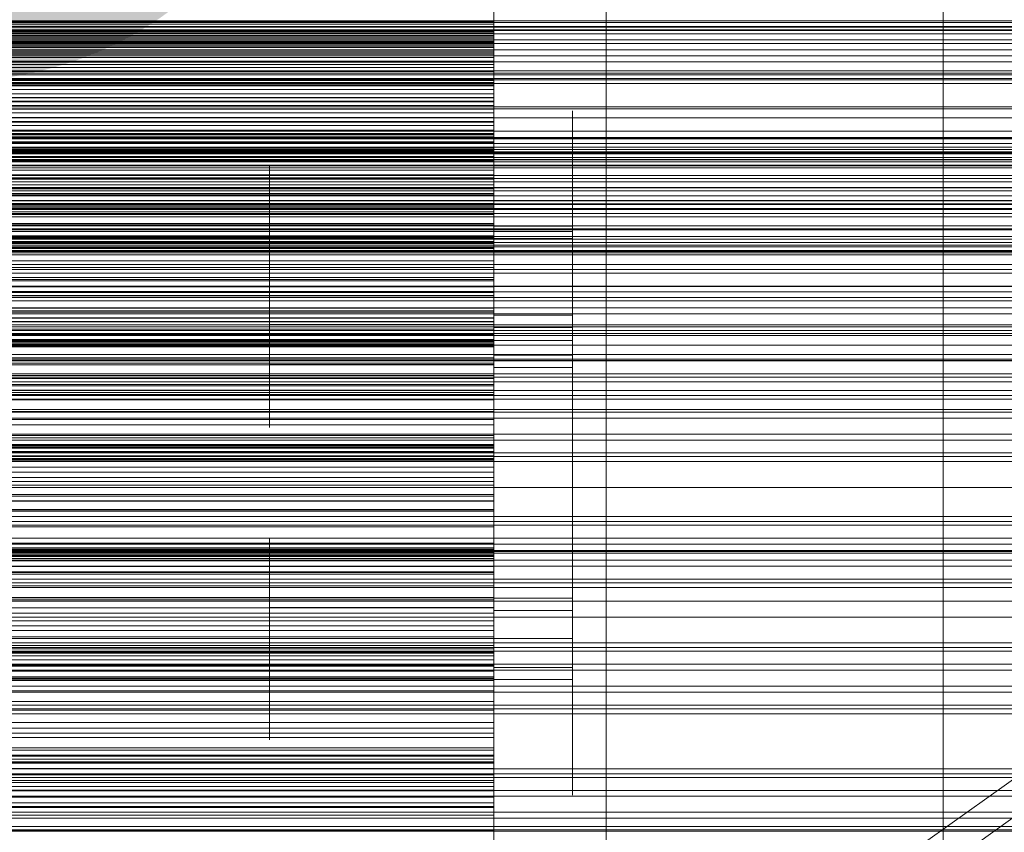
# Model space of a CAD drawing. Header units: millimetres. Extents: x -1970 to 61924, y -58230 to 6847.
# Tile 201 of 256: x 666 to 841, y -34237 to -34092. Entities that reach past the tile are written whole.
import ezdxf

# ---------------------------------------------------------------- set-up
doc = ezdxf.new("R2010")
doc.units = ezdxf.units.MM
for name, color, linetype, lineweight in [('COTAS_O', 1, 'Continuous', 0), ('frontal_briquetadora', 7, 'Continuous', 0), ('frontal_C03', 7, 'Continuous', 0), ('frontal_dosificador', 7, 'Continuous', 0), ('frontal_secador', 7, 'Continuous', 0), ('frontal_tolva', 7, 'Continuous', 0)]:
    doc.layers.add(name, color=color, linetype=linetype, lineweight=lineweight)
doc.dimstyles.new('R19_100', dxfattribs={"dimtxt": 250, "dimasz": 150, "dimexe": 150, "dimexo": 80, "dimgap": 100, "dimtad": 1, "dimtih": 1, "dimtoh": 1, "dimdsep": 46, "dimcen": 0.09, "dimadec": 0, "dimazin": 0, "dimtfac": 1, "dimtdec": 4, "dimtofl": 0, "dimtmove": 0, "dimatfit": 3, "dimfxl": 1, "dimtolj": 1, "dimtzin": 0, "dimarcsym": 0})

# ---------------------------------------------------------------- blocks, each defined once
blk = doc.blocks.new('DIM_R26_46')
at = {"layer": 'COTAS_O'}
for p, q in [((-1725, -33700), (-1575, -33655)), ((1725, -33700), (1575, -33655)), ((-1725, -34400), (-1725, -33700)), ((-1725, -33700), (1725, -33700)), ((-1725, -33700), (-1575, -33745)), ((1725, -33700), (1575, -33745)), ((1725, -34400), (1725, -33700))]:
    blk.add_line(p, q, dxfattribs=at)
blk.add_text('3450 O', height=250, dxfattribs=at).set_placement((0, -33600))
blk = doc.blocks.new('DIM_R26_49')
at = {"layer": 'COTAS_O'}
for p, q in [((-650, -34200), (-500, -34155)), ((650, -34200), (500, -34155)), ((-650, -34900), (-650, -34200)), ((-650, -34200), (650, -34200)), ((-650, -34200), (-500, -34245)), ((650, -34200), (500, -34245)), ((650, -34900), (650, -34200))]:
    blk.add_line(p, q, dxfattribs=at)
blk.add_text('1300 O', height=250, dxfattribs=at).set_placement((0, -34100))

msp = doc.modelspace()

# ---------------------------------------------------------------- linework, layer by layer
at = {"layer": 'frontal_briquetadora'}
for p, q in [((750, -34092.577), (750, -34079.226)), ((750, -34095.598), (750, -34088.773)), ((750, -34092.698), (750, -34088.88)), ((750, -34089.04), (750, -34102.804)), ((750, -34098.165), (750, -34089.479)), ((750, -34103.889), (750, -34090.793)), ((550, -34092.577), (750, -34092.577)), ((750, -34092.698), (550, -34092.698)), ((550, -34093.074), (750, -34093.074)), ((750, -34091.623), (750, -34093.074)), ((750, -34092.064), (750, -34093.54)), ((750, -34104.721), (750, -34092.577)), ((750, -34096.357), (750, -34092.698)), ((750, -34093.074), (750, -34094.607)), ((550, -34093.54), (750, -34093.54)), ((750, -34094.189), (550, -34094.189)), ((750, -34094.417), (550, -34094.417)), ((550, -34094.607), (750, -34094.607)), ((750, -34094.804), (550, -34094.804)), ((750, -34093.54), (750, -34095.098)), ((750, -34103.103), (750, -34094.189)), ((750, -34094.189), (750, -34094.417)), ((750, -34094.417), (750, -34094.804)), ((750, -34094.607), (750, -34096.221)), ((750, -34094.804), (750, -34095.36)), ((550, -34095.098), (750, -34095.098)), ((750, -34095.36), (550, -34095.36)), ((550, -34095.598), (750, -34095.598)), ((750, -34096.093), (550, -34096.093)), ((550, -34096.221), (750, -34096.221)), ((750, -34096.357), (550, -34096.357)), ((750, -34095.098), (750, -34096.737)), ((750, -34095.36), (750, -34096.093)), ((750, -34097.262), (750, -34095.598)), ((750, -34096.093), (750, -34097.02)), ((750, -34096.221), (750, -34097.916)), ((750, -34099.843), (750, -34096.357)), ((550, -34096.737), (750, -34096.737)), ((750, -34097.02), (550, -34097.02)), ((550, -34097.262), (750, -34097.262)), ((550, -34097.916), (750, -34097.916)), ((750, -34098.165), (550, -34098.165)), ((750, -34096.737), (750, -34098.457)), ((750, -34097.02), (750, -34098.165)), ((750, -34099.007), (750, -34097.262)), ((750, -34097.916), (750, -34099.69)), ((550, -34098.457), (750, -34098.457)), ((550, -34099.007), (750, -34099.007)), ((550, -34099.69), (750, -34099.69)), ((750, -34099.843), (550, -34099.843)), ((750, -34098.457), (750, -34100.257)), ((750, -34100.831), (750, -34099.007)), ((750, -34099.69), (750, -34101.544)), ((750, -34103.14), (750, -34099.843)), ((550, -34100.257), (750, -34100.257)), ((550, -34100.831), (750, -34100.831)), ((550, -34101.544), (750, -34101.544)), ((750, -34100.257), (750, -34102.135)), ((750, -34102.733), (750, -34100.831)), ((750, -34101.544), (750, -34103.477)), ((550, -34102.135), (750, -34102.135)), ((550, -34102.733), (750, -34102.733)), ((550, -34102.804), (750, -34102.804)), ((750, -34103.103), (550, -34103.103)), ((750, -34103.14), (550, -34103.14)), ((550, -34103.477), (750, -34103.477)), ((750, -34102.135), (750, -34104.091)), ((750, -34104.714), (750, -34102.733)), ((750, -34102.804), (750, -34115.613)), ((750, -34106.909), (750, -34103.103)), ((750, -34106.22), (750, -34103.14)), ((750, -34103.477), (750, -34105.486)), ((550, -34103.889), (750, -34103.889)), ((550, -34104.091), (750, -34104.091)), ((550, -34104.714), (750, -34104.714)), ((550, -34104.721), (750, -34104.721)), ((750, -34115.656), (750, -34103.889)), ((750, -34104.091), (750, -34106.125)), ((750, -34106.771), (750, -34104.714)), ((750, -34115.191), (750, -34104.721)), ((550, -34105.486), (750, -34105.486)), ((550, -34106.125), (750, -34106.125)), ((750, -34106.22), (550, -34106.22)), ((550, -34106.771), (750, -34106.771)), ((750, -34106.909), (550, -34106.909)), ((750, -34105.486), (750, -34107.573)), ((750, -34106.125), (750, -34108.235)), ((750, -34115.124), (750, -34106.22)), ((750, -34108.904), (750, -34106.771)), ((750, -34110.56), (750, -34106.909)), ((550, -34107.573), (750, -34107.573)), ((550, -34108.235), (750, -34108.235)), ((750, -34107.573), (750, -34109.735)), ((750, -34108.235), (750, -34110.42)), ((750, -34112.322), (750, -34108.512)), ((750, -34108.512), (750, -34108.992)), ((750, -34112.8), (750, -34108.552)), ((764, -34112.322), (764, -34108.512)), ((764, -34108.512), (764, -34108.992)), ((764, -34112.8), (764, -34108.552)), ((550, -34108.904), (750, -34108.904)), ((550, -34109.735), (750, -34109.735)), ((550, -34110.42), (750, -34110.42)), ((750, -34110.56), (550, -34110.56)), ((750, -34111.113), (750, -34108.904)), ((750, -34108.992), (750, -34113.668)), ((750, -34109.735), (750, -34111.971)), ((750, -34110.42), (750, -34112.679)), ((750, -34114.047), (750, -34110.56)), ((764, -34108.992), (764, -34113.668)), ((550, -34111.113), (750, -34111.113)), ((550, -34111.971), (750, -34111.971)), ((750, -34113.395), (750, -34111.113)), ((750, -34111.971), (750, -34114.281)), ((750, -34119.668), (750, -34112.322)), ((764, -34119.668), (764, -34112.322)), ((750, -34112.576), (550, -34112.576)), ((750, -34112.599), (550, -34112.599)), ((550, -34112.679), (750, -34112.679)), ((750, -34112.716), (550, -34112.716)), ((750, -34113.027), (550, -34113.027)), ((550, -34113.395), (750, -34113.395)), ((750, -34113.519), (550, -34113.519)), ((750, -34114.047), (550, -34114.047)), ((750, -34112.599), (750, -34112.576)), ((750, -34112.576), (750, -34112.716)), ((750, -34121.71), (750, -34112.599)), ((750, -34112.679), (750, -34115.012)), ((750, -34112.716), (750, -34113.027)), ((750, -34120.455), (750, -34112.8)), ((750, -34113.027), (750, -34113.519)), ((750, -34115.75), (750, -34113.395)), ((750, -34113.519), (750, -34114.21)), ((750, -34113.668), (750, -34121.613)), ((750, -34117.358), (750, -34114.047)), ((764, -34120.455), (764, -34112.8)), ((764, -34113.668), (764, -34121.613)), ((750, -34114.21), (550, -34114.21)), ((550, -34114.281), (750, -34114.281)), ((550, -34115.012), (750, -34115.012)), ((750, -34115.124), (550, -34115.124)), ((550, -34115.191), (750, -34115.191)), ((550, -34115.613), (750, -34115.613)), ((550, -34115.656), (750, -34115.656)), ((550, -34115.75), (750, -34115.75)), ((750, -34114.21), (750, -34115.124)), ((750, -34114.281), (750, -34116.664)), ((750, -34115.012), (750, -34117.417)), ((750, -34123.584), (750, -34115.191)), ((750, -34115.613), (750, -34126.974)), ((750, -34125.641), (750, -34115.656)), ((750, -34118.177), (750, -34115.75)), ((550, -34116.664), (750, -34116.664)), ((750, -34117.358), (550, -34117.358)), ((550, -34117.417), (750, -34117.417)), ((750, -34116.664), (750, -34119.118)), ((750, -34120.474), (750, -34117.358)), ((750, -34117.417), (750, -34119.893)), ((550, -34118.177), (750, -34118.177)), ((550, -34119.118), (750, -34119.118)), ((710, -34120.618), (710, -34118.301)), ((710, -34120.437), (710, -34118.359)), ((710, -34118.359), (710, -34118.621)), ((710, -34118.621), (710, -34121.171)), ((750, -34120.227), (750, -34117.813)), ((750, -34120.031), (750, -34117.866)), ((750, -34117.866), (750, -34118.139)), ((750, -34118.139), (750, -34120.796)), ((750, -34120.675), (750, -34118.177)), ((750, -34120.618), (750, -34118.301)), ((750, -34120.437), (750, -34118.359)), ((750, -34118.359), (750, -34118.621)), ((750, -34118.621), (750, -34121.171)), ((750, -34119.118), (750, -34126.503)), ((550, -34119.893), (750, -34119.893)), ((750, -34120.474), (550, -34120.474)), ((550, -34120.675), (750, -34120.675)), ((710, -34124.444), (710, -34120.437)), ((710, -34124.793), (710, -34120.618)), ((750, -34129.095), (750, -34119.668)), ((750, -34119.893), (750, -34122.44)), ((750, -34124.205), (750, -34120.031)), ((750, -34124.576), (750, -34120.227)), ((750, -34124.444), (750, -34120.437)), ((750, -34130), (750, -34120.455)), ((750, -34123.368), (750, -34120.474)), ((750, -34124.793), (750, -34120.618)), ((750, -34123.243), (750, -34120.675)), ((750, -34120.796), (750, -34125.31)), ((764, -34129.095), (764, -34119.668)), ((764, -34130), (764, -34120.455)), ((750, -34121.71), (550, -34121.71)), ((550, -34122.44), (750, -34122.44)), ((710, -34121.171), (710, -34125.505)), ((750, -34121.171), (750, -34125.505)), ((750, -34121.613), (750, -34131.254)), ((750, -34125.343), (750, -34121.71)), ((750, -34122.44), (750, -34125.055)), ((764, -34121.613), (764, -34131.254)), ((550, -34123.243), (750, -34123.243)), ((750, -34123.368), (550, -34123.368)), ((550, -34123.584), (750, -34123.584)), ((710, -34129.586), (710, -34124.444)), ((750, -34125.879), (750, -34123.243)), ((750, -34132.468), (750, -34123.368)), ((750, -34129.579), (750, -34123.584)), ((750, -34129.561), (750, -34124.205)), ((750, -34128.168), (750, -34124.357)), ((750, -34124.357), (750, -34124.838)), ((750, -34129.586), (750, -34124.444)), ((750, -34130), (750, -34124.576)), ((764, -34128.168), (764, -34124.357)), ((764, -34124.357), (764, -34124.838)), ((550, -34125.055), (750, -34125.055)), ((750, -34125.343), (550, -34125.343)), ((550, -34125.641), (750, -34125.641)), ((550, -34125.879), (750, -34125.879)), ((710, -34130), (710, -34124.793)), ((710, -34125.505), (710, -34130.763)), ((750, -34130), (750, -34124.793)), ((750, -34124.838), (750, -34129.514)), ((750, -34125.055), (750, -34133.026)), ((750, -34125.31), (750, -34130.788)), ((750, -34128.818), (750, -34125.343)), ((750, -34125.505), (750, -34130.763)), ((750, -34133.462), (750, -34125.641)), ((750, -34128.583), (750, -34125.879)), ((764, -34124.838), (764, -34129.514)), ((550, -34126.503), (750, -34126.503)), ((550, -34126.974), (750, -34126.974)), ((750, -34126.503), (750, -34131.376)), ((750, -34126.974), (750, -34136.452)), ((750, -34132.226), (750, -34127.978)), ((750, -34135.514), (750, -34128.168)), ((764, -34132.226), (764, -34127.978)), ((764, -34135.514), (764, -34128.168)), ((520, -34129.561), (750, -34129.561)), ((550, -34128.583), (750, -34128.583)), ((750, -34128.818), (550, -34128.818)), ((550, -34129.579), (750, -34129.579)), ((750, -34129.586), (710, -34129.586)), ((710, -34134.844), (710, -34129.586)), ((750, -34131.352), (750, -34128.583)), ((750, -34132.125), (750, -34128.818)), ((764, -34129.095), (750, -34129.095)), ((750, -34138.736), (750, -34129.095)), ((750, -34129.514), (750, -34137.459)), ((750, -34135.039), (750, -34129.561)), ((750, -34132.944), (750, -34129.579)), ((750, -34134.844), (750, -34129.586)), ((764, -34138.736), (764, -34129.095)), ((764, -34129.514), (764, -34137.459)), ((520, -34130), (750, -34130)), ((520, -34130.788), (750, -34130.788)), ((750, -34131.018), (550, -34131.018)), ((750, -34131.084), (550, -34131.084)), ((750, -34131.126), (550, -34131.126)), ((750, -34131.335), (550, -34131.335)), ((550, -34131.352), (750, -34131.352)), ((550, -34131.376), (750, -34131.376)), ((750, -34131.4), (550, -34131.4)), ((750, -34130), (710, -34130)), ((710, -34130), (710, -34135.207)), ((750, -34130.763), (710, -34130.763)), ((710, -34130.763), (710, -34135.905)), ((750, -34130), (750, -34135.424)), ((764, -34130), (750, -34130)), ((750, -34130), (750, -34135.207)), ((750, -34130), (750, -34139.545)), ((750, -34130.763), (750, -34135.905)), ((750, -34130.788), (750, -34136.144)), ((750, -34131.126), (750, -34131.018)), ((750, -34131.018), (750, -34131.084)), ((750, -34131.084), (750, -34131.335)), ((750, -34131.4), (750, -34131.126)), ((764, -34131.254), (750, -34131.254)), ((750, -34131.254), (750, -34140.681)), ((750, -34131.335), (750, -34131.787)), ((750, -34139.891), (750, -34131.352)), ((750, -34131.376), (750, -34133.551)), ((750, -34140.685), (750, -34131.4)), ((750, -34135.282), (750, -34131.472)), ((750, -34131.472), (750, -34131.953)), ((764, -34130), (764, -34139.545)), ((764, -34131.254), (764, -34140.681)), ((764, -34135.282), (764, -34131.472)), ((764, -34131.472), (764, -34131.953)), ((750, -34131.787), (550, -34131.787)), ((750, -34132.125), (550, -34132.125)), ((750, -34132.468), (550, -34132.468)), ((550, -34132.944), (750, -34132.944)), ((550, -34133.026), (750, -34133.026)), ((750, -34131.787), (750, -34132.468)), ((750, -34131.953), (750, -34136.628)), ((750, -34135.252), (750, -34132.125)), ((750, -34139.881), (750, -34132.226)), ((750, -34133.551), (750, -34132.944)), ((750, -34133.026), (750, -34138.548)), ((764, -34131.953), (764, -34136.628)), ((764, -34139.881), (764, -34132.226)), ((550, -34133.462), (750, -34133.462)), ((550, -34133.551), (750, -34133.551)), ((710, -34136.282), (710, -34134.204)), ((710, -34134.204), (710, -34134.466)), ((710, -34134.466), (710, -34137.017)), ((710, -34139.178), (710, -34134.844)), ((750, -34138.817), (750, -34133.462)), ((750, -34135.877), (750, -34133.712)), ((750, -34133.712), (750, -34133.985)), ((750, -34133.985), (750, -34136.641)), ((750, -34136.282), (750, -34134.204)), ((750, -34134.204), (750, -34134.466)), ((750, -34134.466), (750, -34137.017)), ((750, -34139.178), (750, -34134.844)), ((750, -34139.553), (750, -34135.039)), ((750, -34135.252), (550, -34135.252)), ((550, -34136.452), (750, -34136.452)), ((710, -34135.207), (710, -34139.382)), ((710, -34135.905), (710, -34139.912)), ((710, -34140.289), (710, -34136.282)), ((750, -34135.207), (750, -34139.382)), ((750, -34138.18), (750, -34135.252)), ((750, -34142.628), (750, -34135.282)), ((750, -34135.424), (750, -34139.773)), ((750, -34144.941), (750, -34135.514)), ((750, -34140.051), (750, -34135.877)), ((750, -34135.905), (750, -34139.912)), ((750, -34136.144), (750, -34140.318)), ((750, -34140.289), (750, -34136.282)), ((750, -34136.452), (750, -34143.68)), ((750, -34136.628), (750, -34144.574)), ((750, -34136.641), (750, -34141.156)), ((764, -34142.628), (764, -34135.282)), ((764, -34144.941), (764, -34135.514)), ((764, -34136.628), (764, -34144.574)), ((750, -34138.18), (550, -34138.18)), ((550, -34138.548), (750, -34138.548)), ((710, -34137.017), (710, -34141.35)), ((710, -34140.044), (710, -34137.727)), ((750, -34137.017), (750, -34141.35)), ((750, -34139.653), (750, -34137.24)), ((750, -34137.459), (750, -34147.1)), ((750, -34140.044), (750, -34137.727)), ((750, -34140.882), (750, -34138.18)), ((750, -34138.548), (750, -34141.41)), ((764, -34137.459), (764, -34147.1)), ((550, -34138.817), (750, -34138.817)), ((550, -34139.891), (750, -34139.891)), ((710, -34141.729), (710, -34139.178)), ((710, -34139.382), (710, -34141.699)), ((710, -34139.912), (710, -34141.991)), ((710, -34144.22), (710, -34140.044)), ((710, -34145.431), (710, -34140.289)), ((750, -34146.681), (750, -34138.736)), ((750, -34141.501), (750, -34138.817)), ((750, -34141.729), (750, -34139.178)), ((750, -34139.382), (750, -34141.699)), ((750, -34139.545), (750, -34147.2)), ((750, -34142.21), (750, -34139.553)), ((750, -34144.003), (750, -34139.653)), ((750, -34139.773), (750, -34142.187)), ((750, -34149.426), (750, -34139.881)), ((750, -34146.05), (750, -34139.891)), ((750, -34139.912), (750, -34141.991)), ((750, -34144.22), (750, -34140.044)), ((750, -34145.407), (750, -34140.051)), ((750, -34145.431), (750, -34140.289)), ((750, -34140.318), (750, -34142.483)), ((764, -34146.681), (764, -34138.736)), ((764, -34139.545), (764, -34147.2)), ((764, -34149.426), (764, -34139.881)), ((750, -34140.685), (550, -34140.685)), ((750, -34140.882), (550, -34140.882)), ((550, -34141.41), (750, -34141.41)), ((550, -34141.501), (750, -34141.501)), ((710, -34143.397), (710, -34141.319)), ((710, -34141.319), (710, -34141.581)), ((710, -34141.35), (710, -34146.609)), ((710, -34141.581), (710, -34144.131)), ((710, -34141.991), (710, -34141.729)), ((750, -34140.681), (750, -34148.027)), ((750, -34144.137), (750, -34140.685)), ((750, -34142.991), (750, -34140.827)), ((750, -34140.827), (750, -34141.1)), ((750, -34150.155), (750, -34140.882)), ((750, -34141.1), (750, -34143.756)), ((750, -34141.156), (750, -34146.634)), ((750, -34143.397), (750, -34141.319)), ((750, -34141.319), (750, -34141.581)), ((750, -34141.35), (750, -34146.609)), ((750, -34141.41), (750, -34141.501)), ((750, -34141.581), (750, -34144.131)), ((750, -34141.991), (750, -34141.729)), ((764, -34140.681), (764, -34148.027)), ((550, -34143.68), (750, -34143.68)), ((710, -34147.404), (710, -34143.397)), ((750, -34142.483), (750, -34142.21)), ((750, -34152.055), (750, -34142.628)), ((750, -34147.165), (750, -34142.991)), ((750, -34147.404), (750, -34143.397)), ((750, -34143.68), (750, -34148.383)), ((750, -34143.756), (750, -34148.271)), ((764, -34152.055), (764, -34142.628)), ((520, -34145.407), (750, -34145.407)), ((750, -34144.137), (550, -34144.137)), ((550, -34144.381), (750, -34144.381)), ((550, -34145.452), (750, -34145.452)), ((710, -34144.131), (710, -34148.465)), ((710, -34149.426), (710, -34144.22)), ((750, -34145.431), (710, -34145.431)), ((710, -34150.69), (710, -34145.431)), ((750, -34149.426), (750, -34144.003)), ((750, -34144.131), (750, -34148.465)), ((750, -34147.428), (750, -34144.137)), ((750, -34149.426), (750, -34144.22)), ((750, -34144.381), (750, -34146.095)), ((750, -34145.452), (750, -34144.381)), ((750, -34144.574), (750, -34154.214)), ((764, -34144.941), (750, -34144.941)), ((750, -34154.582), (750, -34144.941)), ((750, -34150.885), (750, -34145.407)), ((750, -34150.69), (750, -34145.431)), ((750, -34149.267), (750, -34145.452)), ((764, -34144.574), (764, -34154.214)), ((764, -34154.582), (764, -34144.941)), ((520, -34146.634), (750, -34146.634)), ((550, -34146.05), (750, -34146.05)), ((550, -34146.095), (750, -34146.095)), ((750, -34147.428), (550, -34147.428)), ((750, -34146.609), (710, -34146.609)), ((710, -34146.609), (710, -34151.751)), ((710, -34152.546), (710, -34147.404)), ((750, -34149.591), (750, -34146.05)), ((750, -34146.095), (750, -34150.529)), ((750, -34146.609), (750, -34151.751)), ((750, -34146.634), (750, -34151.99)), ((750, -34151.357), (750, -34146.681)), ((764, -34147.1), (750, -34147.1)), ((750, -34147.1), (750, -34156.527)), ((750, -34152.522), (750, -34147.165)), ((750, -34147.2), (750, -34151.448)), ((750, -34152.546), (750, -34147.404)), ((750, -34150.547), (750, -34147.428)), ((764, -34151.357), (764, -34146.681)), ((764, -34147.1), (764, -34156.527)), ((764, -34147.2), (764, -34151.448)), ((550, -34148.383), (750, -34148.383)), ((710, -34148.465), (710, -34153.724)), ((750, -34148.027), (750, -34151.837)), ((750, -34148.271), (750, -34153.748)), ((750, -34148.383), (750, -34150.379)), ((750, -34148.465), (750, -34153.724)), ((764, -34148.027), (764, -34151.837)), ((520, -34149.426), (750, -34149.426)), ((550, -34149.267), (750, -34149.267)), ((750, -34149.488), (550, -34149.488)), ((750, -34149.496), (550, -34149.496)), ((550, -34149.591), (750, -34149.591)), ((750, -34149.667), (550, -34149.667)), ((750, -34149.71), (550, -34149.71)), ((750, -34150.023), (550, -34150.023)), ((750, -34150.155), (550, -34150.155)), ((550, -34150.379), (750, -34150.379)), ((550, -34150.529), (750, -34150.529)), ((750, -34150.548), (550, -34150.548)), ((750, -34149.426), (710, -34149.426)), ((710, -34149.426), (710, -34154.633)), ((710, -34155.024), (710, -34150.69)), ((750, -34155.68), (750, -34149.267)), ((750, -34149.426), (750, -34154.85)), ((764, -34149.426), (750, -34149.426)), ((750, -34149.426), (750, -34154.633)), ((750, -34149.426), (750, -34158.972)), ((750, -34149.667), (750, -34149.488)), ((750, -34149.496), (750, -34149.71)), ((750, -34150.379), (750, -34149.591)), ((750, -34150.023), (750, -34149.667)), ((750, -34149.71), (750, -34150.155)), ((750, -34150.548), (750, -34150.023)), ((750, -34150.529), (750, -34157.512)), ((750, -34153.483), (750, -34150.547)), ((750, -34159.984), (750, -34150.548)), ((750, -34155.024), (750, -34150.69)), ((750, -34155.399), (750, -34150.885)), ((764, -34149.426), (764, -34158.972)), ((520, -34152.522), (750, -34152.522)), ((710, -34151.751), (710, -34155.758)), ((750, -34152.546), (710, -34152.546)), ((710, -34157.805), (710, -34152.546)), ((750, -34151.837), (750, -34151.357)), ((750, -34151.751), (750, -34155.758)), ((750, -34151.99), (750, -34156.164)), ((764, -34152.055), (750, -34152.055)), ((750, -34161.696), (750, -34152.055)), ((750, -34157.999), (750, -34152.522)), ((750, -34157.805), (750, -34152.546)), ((764, -34151.837), (764, -34151.357)), ((764, -34161.696), (764, -34152.055)), ((520, -34153.748), (750, -34153.748)), ((750, -34153.483), (550, -34153.483)), ((750, -34153.724), (710, -34153.724)), ((710, -34153.724), (710, -34158.866)), ((750, -34156.216), (750, -34153.483)), ((750, -34153.724), (750, -34158.866)), ((750, -34153.748), (750, -34159.105)), ((764, -34154.214), (750, -34154.214)), ((750, -34154.214), (750, -34163.642)), ((764, -34154.214), (764, -34163.642)), ((550, -34155.68), (750, -34155.68)), ((750, -34156.216), (550, -34156.216)), ((710, -34154.633), (710, -34158.808)), ((710, -34157.574), (710, -34155.024)), ((710, -34155.758), (710, -34157.836)), ((750, -34162.527), (750, -34154.582)), ((750, -34154.633), (750, -34158.808)), ((750, -34154.85), (750, -34159.199)), ((750, -34157.574), (750, -34155.024)), ((750, -34158.056), (750, -34155.399)), ((750, -34164.444), (750, -34155.68)), ((750, -34155.758), (750, -34157.836)), ((750, -34156.164), (750, -34158.329)), ((750, -34158.718), (750, -34156.216)), ((764, -34162.527), (764, -34154.582)), ((550, -34157.269), (750, -34157.269)), ((550, -34157.512), (750, -34157.512)), ((710, -34157.836), (710, -34157.574)), ((710, -34162.139), (710, -34157.805)), ((750, -34156.527), (750, -34163.873)), ((750, -34157.269), (750, -34159.034)), ((750, -34158.289), (750, -34157.269)), ((750, -34157.512), (750, -34166.775)), ((750, -34157.836), (750, -34157.574)), ((750, -34162.139), (750, -34157.805)), ((764, -34156.527), (764, -34163.873)), ((550, -34158.289), (750, -34158.289)), ((750, -34158.718), (550, -34158.718)), ((550, -34159.034), (750, -34159.034)), ((710, -34158.808), (710, -34161.125)), ((710, -34158.866), (710, -34162.873)), ((750, -34162.514), (750, -34157.999)), ((750, -34158.329), (750, -34158.056)), ((750, -34162.055), (750, -34158.289)), ((750, -34168.143), (750, -34158.718)), ((750, -34158.808), (750, -34161.125)), ((750, -34158.866), (750, -34162.873)), ((750, -34158.972), (750, -34166.627)), ((750, -34159.034), (750, -34163.517)), ((750, -34159.105), (750, -34163.279)), ((750, -34159.199), (750, -34161.613)), ((764, -34158.972), (764, -34166.627)), ((750, -34159.984), (550, -34159.984)), ((750, -34163.247), (750, -34159.984)), ((550, -34162.055), (750, -34162.055)), ((750, -34163.247), (550, -34163.247)), ((710, -34164.689), (710, -34162.139)), ((710, -34162.873), (710, -34164.951)), ((750, -34169.642), (750, -34161.696)), ((750, -34168.422), (750, -34162.055)), ((750, -34164.689), (750, -34162.139)), ((750, -34165.17), (750, -34162.514)), ((750, -34167.203), (750, -34162.527)), ((750, -34162.873), (750, -34164.951)), ((750, -34166.345), (750, -34163.247)), ((764, -34169.642), (764, -34161.696)), ((764, -34167.203), (764, -34162.527)), ((550, -34163.517), (750, -34163.517)), ((550, -34164.444), (750, -34164.444)), ((710, -34164.951), (710, -34164.689)), ((750, -34163.279), (750, -34165.443)), ((750, -34163.517), (750, -34170.544)), ((750, -34163.642), (750, -34170.988)), ((750, -34163.873), (750, -34167.683)), ((750, -34175.223), (750, -34164.444)), ((750, -34164.951), (750, -34164.689)), ((764, -34163.642), (764, -34170.988)), ((764, -34163.873), (764, -34167.683)), ((750, -34166.345), (550, -34166.345)), ((750, -34165.443), (750, -34165.17)), ((750, -34169.27), (750, -34166.345)), ((750, -34166.627), (750, -34170.875)), ((764, -34166.627), (764, -34170.875)), ((550, -34166.775), (750, -34166.775)), ((750, -34167.934), (550, -34167.934)), ((750, -34167.96), (550, -34167.96)), ((750, -34168.143), (550, -34168.143)), ((750, -34168.194), (550, -34168.194)), ((550, -34168.422), (750, -34168.422)), ((750, -34166.775), (750, -34177.964)), ((750, -34167.683), (750, -34167.203)), ((750, -34167.96), (750, -34167.934)), ((750, -34167.934), (750, -34168.143)), ((750, -34168.194), (750, -34167.96)), ((750, -34168.618), (750, -34168.194)), ((750, -34177.146), (750, -34168.422)), ((764, -34167.683), (764, -34167.203)), ((750, -34168.618), (550, -34168.618)), ((750, -34169.222), (550, -34169.222)), ((750, -34169.27), (550, -34169.27)), ((750, -34169.995), (550, -34169.995)), ((750, -34169.222), (750, -34168.618)), ((750, -34169.995), (750, -34169.222)), ((750, -34172.006), (750, -34169.27)), ((750, -34174.317), (750, -34169.642)), ((750, -34179.561), (750, -34169.995)), ((764, -34174.317), (764, -34169.642)), ((550, -34170.441), (750, -34170.441)), ((550, -34170.544), (750, -34170.544)), ((550, -34170.764), (750, -34170.764)), ((750, -34172.006), (550, -34172.006)), ((750, -34170.441), (750, -34172.896)), ((750, -34170.764), (750, -34170.441)), ((750, -34170.544), (750, -34179.847)), ((750, -34173.853), (750, -34170.764)), ((750, -34170.988), (750, -34174.798)), ((750, -34174.538), (750, -34172.006)), ((764, -34170.988), (764, -34174.798)), ((550, -34172.896), (750, -34172.896)), ((750, -34172.896), (750, -34178.035)), ((550, -34173.853), (750, -34173.853)), ((750, -34174.538), (550, -34174.538)), ((550, -34175.223), (750, -34175.223)), ((750, -34179.589), (750, -34173.853)), ((750, -34174.798), (750, -34174.317)), ((750, -34176.835), (750, -34174.538)), ((750, -34178.573), (750, -34174.763)), ((750, -34174.763), (750, -34175.243)), ((750, -34187.602), (750, -34175.223)), ((750, -34175.243), (750, -34179.919)), ((764, -34174.798), (764, -34174.317)), ((764, -34178.573), (764, -34174.763)), ((764, -34174.763), (764, -34175.243)), ((764, -34175.243), (764, -34179.919)), ((750, -34176.835), (550, -34176.835)), ((550, -34177.146), (750, -34177.146)), ((750, -34186.389), (750, -34176.835)), ((750, -34178.883), (750, -34177)), ((750, -34178.061), (750, -34177.118)), ((750, -34177.118), (750, -34179.937)), ((750, -34187.891), (750, -34177.146)), ((550, -34177.964), (750, -34177.964)), ((550, -34178.035), (750, -34178.035)), ((750, -34179.373), (750, -34177.5)), ((750, -34178.555), (750, -34177.617)), ((750, -34177.617), (750, -34180.422)), ((750, -34177.964), (750, -34190.647)), ((750, -34178.035), (750, -34185.66)), ((750, -34182.729), (750, -34178.061)), ((750, -34183.199), (750, -34178.555)), ((750, -34185.919), (750, -34178.573)), ((750, -34184.46), (750, -34178.883)), ((764, -34185.919), (764, -34178.573)), ((750, -34179.561), (550, -34179.561)), ((550, -34179.589), (750, -34179.589)), ((550, -34179.847), (750, -34179.847)), ((750, -34184.922), (750, -34179.373)), ((750, -34182.626), (750, -34179.561)), ((750, -34187.752), (750, -34179.589)), ((750, -34179.847), (750, -34191.067)), ((750, -34179.919), (750, -34187.864)), ((750, -34179.937), (750, -34186.409)), ((750, -34180.422), (750, -34186.861)), ((764, -34179.919), (764, -34187.864)), ((750, -34185.3), (750, -34181.052)), ((764, -34185.3), (764, -34181.052)), ((750, -34182.626), (550, -34182.626)), ((750, -34185.525), (750, -34182.626)), ((750, -34190.943), (750, -34182.729)), ((750, -34191.371), (750, -34183.199)), ((750, -34186.282), (750, -34184.117)), ((750, -34184.117), (750, -34184.39)), ((750, -34185.525), (550, -34185.525)), ((550, -34185.66), (750, -34185.66)), ((710, -34186.688), (710, -34184.61)), ((710, -34184.61), (710, -34184.872)), ((710, -34184.872), (710, -34187.422)), ((750, -34184.39), (750, -34187.047)), ((750, -34193.516), (750, -34184.46)), ((750, -34186.688), (750, -34184.61)), ((750, -34184.61), (750, -34184.872)), ((750, -34184.872), (750, -34187.422)), ((750, -34193.932), (750, -34184.922)), ((750, -34192.955), (750, -34185.3)), ((750, -34188.246), (750, -34185.525)), ((750, -34185.66), (750, -34195.479)), ((750, -34195.346), (750, -34185.919)), ((764, -34192.955), (764, -34185.3)), ((764, -34195.346), (764, -34185.919)), ((750, -34186.389), (550, -34186.389)), ((750, -34186.417), (550, -34186.417)), ((750, -34186.682), (550, -34186.682)), ((750, -34187.157), (550, -34187.157)), ((550, -34187.602), (750, -34187.602)), ((550, -34187.752), (750, -34187.752)), ((710, -34190.695), (710, -34186.688)), ((710, -34187.422), (710, -34191.756)), ((750, -34190.456), (750, -34186.282)), ((750, -34186.417), (750, -34186.389)), ((750, -34186.409), (750, -34196.286)), ((750, -34186.682), (750, -34186.417)), ((750, -34187.157), (750, -34186.682)), ((750, -34190.695), (750, -34186.688)), ((750, -34186.861), (750, -34196.687)), ((750, -34187.047), (750, -34191.561)), ((750, -34190.896), (750, -34187.086)), ((750, -34187.086), (750, -34187.567)), ((750, -34187.826), (750, -34187.157)), ((750, -34187.422), (750, -34191.756)), ((750, -34187.567), (750, -34192.242)), ((750, -34201.105), (750, -34187.602)), ((750, -34198.027), (750, -34187.752)), ((764, -34190.896), (764, -34187.086)), ((764, -34187.086), (764, -34187.567)), ((764, -34187.567), (764, -34192.242)), ((750, -34187.826), (550, -34187.826)), ((550, -34187.891), (750, -34187.891)), ((750, -34188.246), (550, -34188.246)), ((750, -34188.675), (550, -34188.675)), ((750, -34188.675), (750, -34187.826)), ((750, -34187.864), (750, -34197.505)), ((750, -34200.244), (750, -34187.891)), ((750, -34190.778), (750, -34188.246)), ((750, -34189.695), (750, -34188.675)), ((764, -34187.864), (764, -34197.505)), ((750, -34189.695), (550, -34189.695)), ((550, -34190.647), (750, -34190.647)), ((750, -34190.778), (550, -34190.778)), ((550, -34191.067), (750, -34191.067)), ((710, -34195.837), (710, -34190.695)), ((710, -34193.118), (710, -34190.801)), ((750, -34199.367), (750, -34189.695)), ((750, -34192.727), (750, -34190.313)), ((750, -34195.812), (750, -34190.456)), ((750, -34190.647), (750, -34204.338)), ((750, -34195.837), (750, -34190.695)), ((750, -34193.102), (750, -34190.778)), ((750, -34193.118), (750, -34190.801)), ((750, -34198.242), (750, -34190.896)), ((750, -34202.387), (750, -34190.943)), ((750, -34191.067), (750, -34203.774)), ((764, -34198.242), (764, -34190.896)), ((710, -34191.756), (710, -34197.015)), ((750, -34202.757), (750, -34191.371)), ((750, -34191.561), (750, -34197.039)), ((750, -34191.756), (750, -34197.015)), ((750, -34192.242), (750, -34200.188)), ((750, -34197.076), (750, -34192.727)), ((750, -34202.5), (750, -34192.955)), ((764, -34192.242), (764, -34200.188)), ((764, -34202.5), (764, -34192.955)), ((750, -34193.102), (550, -34193.102)), ((710, -34197.293), (710, -34193.118)), ((750, -34195.188), (750, -34193.102)), ((750, -34197.293), (750, -34193.118)), ((750, -34205.704), (750, -34193.516)), ((750, -34206.057), (750, -34193.932)), ((520, -34195.812), (750, -34195.812)), ((750, -34195.188), (550, -34195.188)), ((550, -34195.479), (750, -34195.479)), ((750, -34195.837), (710, -34195.837)), ((710, -34201.096), (710, -34195.837)), ((750, -34204.848), (750, -34195.188)), ((764, -34195.346), (750, -34195.346)), ((750, -34204.987), (750, -34195.346)), ((750, -34195.479), (750, -34207.113)), ((750, -34201.29), (750, -34195.812)), ((750, -34201.096), (750, -34195.837)), ((750, -34196.286), (750, -34209.187)), ((750, -34198.605), (750, -34196.441)), ((750, -34196.441), (750, -34196.713)), ((764, -34204.987), (764, -34195.346)), ((520, -34197.039), (750, -34197.039)), ((550, -34198.027), (750, -34198.027)), ((710, -34199.011), (710, -34196.933)), ((710, -34196.933), (710, -34197.195)), ((750, -34197.015), (710, -34197.015)), ((710, -34197.015), (710, -34202.157)), ((710, -34197.195), (710, -34199.745)), ((710, -34202.5), (710, -34197.293)), ((750, -34196.687), (750, -34209.523)), ((750, -34196.713), (750, -34199.37)), ((750, -34199.011), (750, -34196.933)), ((750, -34196.933), (750, -34197.195)), ((750, -34197.015), (750, -34202.157)), ((750, -34197.039), (750, -34202.395)), ((750, -34202.5), (750, -34197.076)), ((750, -34197.195), (750, -34199.745)), ((750, -34202.5), (750, -34197.293)), ((764, -34197.505), (750, -34197.505)), ((750, -34197.505), (750, -34206.932)), ((750, -34210.021), (750, -34198.027)), ((750, -34207.669), (750, -34198.242)), ((764, -34197.505), (764, -34206.932)), ((764, -34207.669), (764, -34198.242)), ((750, -34199.367), (550, -34199.367)), ((710, -34203.018), (710, -34199.011)), ((710, -34199.745), (710, -34204.079)), ((750, -34202.779), (750, -34198.605)), ((750, -34203.018), (750, -34199.011)), ((750, -34202.228), (750, -34199.367)), ((750, -34199.37), (750, -34203.885)), ((750, -34199.745), (750, -34204.079)), ((550, -34200.244), (750, -34200.244)), ((550, -34201.105), (750, -34201.105)), ((710, -34205.429), (710, -34201.096)), ((750, -34200.188), (750, -34209.828)), ((750, -34213.731), (750, -34200.244)), ((750, -34205.429), (750, -34201.096)), ((750, -34208.173), (750, -34201.105)), ((750, -34205.804), (750, -34201.29)), ((764, -34200.188), (764, -34209.828)), ((520, -34202.5), (750, -34202.5)), ((750, -34202.228), (550, -34202.228)), ((710, -34202.157), (710, -34206.164)), ((750, -34202.5), (710, -34202.5)), ((710, -34202.5), (710, -34207.707)), ((710, -34208.16), (710, -34203.018)), ((750, -34202.157), (750, -34206.164)), ((750, -34204.919), (750, -34202.228)), ((750, -34216.621), (750, -34202.387)), ((750, -34202.395), (750, -34206.569)), ((750, -34202.5), (750, -34207.924)), ((764, -34202.5), (750, -34202.5)), ((750, -34202.5), (750, -34207.707)), ((750, -34202.5), (750, -34212.045)), ((750, -34216.919), (750, -34202.757)), ((750, -34208.136), (750, -34202.779)), ((750, -34208.16), (750, -34203.018)), ((764, -34202.5), (764, -34212.045)), ((550, -34203.774), (750, -34203.774)), ((550, -34204.338), (750, -34204.338)), ((750, -34204.848), (550, -34204.848)), ((750, -34204.919), (550, -34204.919)), ((750, -34205.112), (550, -34205.112)), ((710, -34204.079), (710, -34209.338)), ((750, -34203.774), (750, -34217.478)), ((750, -34203.885), (750, -34209.362)), ((750, -34204.079), (750, -34209.338)), ((750, -34204.338), (750, -34218.51)), ((750, -34205.112), (750, -34204.848)), ((750, -34207.432), (750, -34204.919)), ((750, -34212.932), (750, -34204.987)), ((750, -34205.616), (750, -34205.112)), ((764, -34212.932), (764, -34204.987)), ((750, -34205.616), (550, -34205.616)), ((750, -34206.333), (550, -34206.333)), ((710, -34207.98), (710, -34205.429)), ((710, -34206.164), (710, -34208.242)), ((750, -34207.98), (750, -34205.429)), ((750, -34206.333), (750, -34205.616)), ((750, -34220.554), (750, -34205.704)), ((750, -34208.461), (750, -34205.804)), ((750, -34220.832), (750, -34206.057)), ((750, -34206.164), (750, -34208.242)), ((750, -34207.243), (750, -34206.333)), ((750, -34206.569), (750, -34208.734)), ((750, -34206.932), (750, -34214.278)), ((764, -34206.932), (764, -34214.278)), ((520, -34208.136), (750, -34208.136)), ((550, -34207.113), (750, -34207.113)), ((750, -34207.243), (550, -34207.243)), ((750, -34207.432), (550, -34207.432)), ((550, -34208.173), (750, -34208.173)), ((750, -34208.336), (550, -34208.336)), ((710, -34207.707), (710, -34211.882)), ((710, -34208.242), (710, -34207.98)), ((750, -34208.16), (710, -34208.16)), ((710, -34213.419), (710, -34208.16)), ((750, -34207.113), (750, -34220.117)), ((750, -34208.336), (750, -34207.243)), ((750, -34209.753), (750, -34207.432)), ((764, -34207.669), (750, -34207.669)), ((750, -34217.31), (750, -34207.669)), ((750, -34207.707), (750, -34211.882)), ((750, -34207.924), (750, -34212.273)), ((750, -34208.242), (750, -34207.98)), ((750, -34213.613), (750, -34208.136)), ((750, -34213.419), (750, -34208.16)), ((750, -34215.272), (750, -34208.173)), ((750, -34209.601), (750, -34208.336)), ((750, -34208.734), (750, -34208.461)), ((764, -34217.31), (764, -34207.669)), ((520, -34209.362), (750, -34209.362)), ((750, -34209.601), (550, -34209.601)), ((750, -34209.753), (550, -34209.753)), ((550, -34210.021), (750, -34210.021)), ((750, -34209.338), (710, -34209.338)), ((710, -34209.338), (710, -34214.48)), ((750, -34209.187), (750, -34224.618)), ((750, -34209.338), (750, -34214.48)), ((750, -34209.362), (750, -34214.719)), ((750, -34209.523), (750, -34224.875)), ((750, -34219.355), (750, -34209.601)), ((750, -34211.863), (750, -34209.753)), ((764, -34209.828), (750, -34209.828)), ((750, -34209.828), (750, -34219.255)), ((750, -34223.272), (750, -34210.021)), ((764, -34209.828), (764, -34219.255)), ((750, -34211.863), (550, -34211.863)), ((710, -34211.882), (710, -34214.199)), ((750, -34213.734), (750, -34211.863)), ((750, -34211.882), (750, -34214.199)), ((750, -34212.045), (750, -34219.7)), ((750, -34212.273), (750, -34214.687)), ((764, -34212.045), (764, -34219.7)), ((750, -34213.734), (550, -34213.734)), ((710, -34217.753), (710, -34213.419)), ((750, -34217.608), (750, -34212.932)), ((750, -34217.753), (750, -34213.419)), ((750, -34218.128), (750, -34213.613)), ((750, -34227.834), (750, -34213.731)), ((750, -34223.476), (750, -34213.734)), ((764, -34217.608), (764, -34212.932)), ((550, -34215.272), (750, -34215.272)), ((710, -34214.48), (710, -34218.487)), ((750, -34214.278), (750, -34218.089)), ((750, -34214.48), (750, -34218.487)), ((750, -34214.719), (750, -34218.892)), ((750, -34222.397), (750, -34215.272)), ((764, -34214.278), (764, -34218.089)), ((550, -34217.478), (750, -34217.478)), ((750, -34233.1), (750, -34216.621)), ((750, -34233.313), (750, -34216.919)), ((750, -34225.255), (750, -34217.31)), ((750, -34217.478), (750, -34224.611)), ((764, -34225.255), (764, -34217.31)), ((550, -34218.51), (750, -34218.51)), ((750, -34219.355), (550, -34219.355)), ((710, -34220.303), (710, -34217.753)), ((710, -34218.487), (710, -34220.565)), ((750, -34218.089), (750, -34217.608)), ((750, -34220.303), (750, -34217.753)), ((750, -34220.784), (750, -34218.128)), ((750, -34218.487), (750, -34220.565)), ((750, -34218.51), (750, -34232.619)), ((750, -34218.892), (750, -34221.057)), ((750, -34219.255), (750, -34226.602)), ((750, -34222.005), (750, -34219.355)), ((764, -34218.089), (764, -34217.608)), ((764, -34219.255), (764, -34226.602)), ((550, -34220.117), (750, -34220.117)), ((710, -34220.565), (710, -34220.303)), ((750, -34219.7), (750, -34223.948)), ((750, -34220.117), (750, -34233.99)), ((750, -34220.565), (750, -34220.303)), ((750, -34237.497), (750, -34220.554)), ((750, -34221.057), (750, -34220.784)), ((750, -34237.688), (750, -34220.832)), ((764, -34219.7), (764, -34223.948)), ((750, -34222.005), (550, -34222.005)), ((550, -34222.397), (750, -34222.397)), ((750, -34224.483), (750, -34222.005)), ((750, -34229.547), (750, -34222.397)), ((550, -34223.272), (750, -34223.272)), ((750, -34223.476), (550, -34223.476)), ((750, -34223.976), (550, -34223.976)), ((750, -34224.483), (550, -34224.483)), ((550, -34224.611), (750, -34224.611)), ((750, -34237.271), (750, -34223.272)), ((750, -34223.976), (750, -34223.476)), ((750, -34224.718), (750, -34223.976)), ((750, -34226.781), (750, -34224.483)), ((750, -34224.611), (750, -34231.767)), ((750, -34224.718), (550, -34224.718)), ((750, -34225.673), (550, -34225.673)), ((750, -34224.618), (750, -34241.985)), ((750, -34225.673), (750, -34224.718)), ((750, -34224.875), (750, -34242.153)), ((750, -34229.931), (750, -34225.255)), ((750, -34226.824), (750, -34225.673)), ((764, -34229.931), (764, -34225.255)), ((750, -34226.781), (550, -34226.781)), ((750, -34226.824), (550, -34226.824)), ((550, -34227.834), (750, -34227.834)), ((750, -34226.602), (750, -34230.412)), ((750, -34228.885), (750, -34226.781)), ((750, -34228.157), (750, -34226.824)), ((750, -34242.009), (750, -34227.834)), ((764, -34226.602), (764, -34230.412)), ((750, -34228.157), (550, -34228.157)), ((750, -34228.885), (550, -34228.885)), ((550, -34229.547), (750, -34229.547)), ((750, -34229.664), (550, -34229.664)), ((750, -34229.664), (750, -34228.157)), ((750, -34230.777), (750, -34228.885)), ((750, -34236.717), (750, -34229.547)), ((750, -34239.478), (750, -34229.664)), ((750, -34230.777), (550, -34230.777)), ((750, -34230.412), (750, -34229.931)), ((750, -34232.427), (750, -34230.777)), ((764, -34230.412), (764, -34229.931)), ((550, -34231.767), (750, -34231.767)), ((750, -34232.427), (550, -34232.427)), ((550, -34232.619), (750, -34232.619)), ((750, -34231.767), (750, -34238.943)), ((750, -34242.229), (750, -34232.427)), ((750, -34232.619), (750, -34236.673)), ((750, -34251.188), (750, -34233.1)), ((750, -34251.309), (750, -34233.313)), ((550, -34233.99), (750, -34233.99)), ((750, -34233.99), (750, -34241.171)), ((550, -34236.673), (750, -34236.673)), ((550, -34236.717), (750, -34236.717)), ((750, -34236.673), (750, -34240.744)), ((750, -34243.904), (750, -34236.717))]:
    msp.add_line(p, q, dxfattribs=at)
at = {"layer": 'frontal_C03'}
for p, q in [((1250, -34092.509), (-1250, -34092.509)), ((-1250, -34092.816), (1250, -34092.816)), ((-1250, -34093.614), (1250, -34093.614)), ((-1250, -34094.198), (1250, -34094.198)), ((1250, -34094.816), (-1250, -34094.816)), ((-1250, -34095.873), (1250, -34095.873)), ((-1250, -34096.536), (1250, -34096.536)), ((-1250, -34097.665), (1250, -34097.665)), ((1250, -34098.726), (-1250, -34098.726)), ((1250, -34099.783), (-1250, -34099.783)), ((-1250, -34101.385), (1250, -34101.385)), ((1250, -34102.09), (-1250, -34102.09)), ((1250, -34102.744), (-1250, -34102.744)), ((-1250, -34102.981), (1250, -34102.981)), ((1250, -34103.625), (-1250, -34103.625)), ((-1250, -34107.828), (1250, -34107.828)), ((-1250, -34109.784), (1250, -34109.784)), ((1250, -34113.431), (-1250, -34113.431)), ((-1268, -34115.802), (1268, -34115.802)), ((1250, -34114.313), (-1250, -34114.313)), ((1250, -34114.966), (-1250, -34114.966)), ((-1250, -34115.429), (1250, -34115.429)), ((-1268, -34116.026), (1268, -34116.026)), ((-1268, -34116.191), (1268, -34116.191)), ((-1268, -34116.848), (1268, -34116.848)), ((-1268, -34117.166), (1268, -34117.166)), ((1250, -34117.274), (-1250, -34117.274)), ((1250, -34117.61), (-1250, -34117.61)), ((-1268, -34118.212), (1268, -34118.212)), ((-1268, -34118.661), (1268, -34118.661)), ((-1250, -34118.331), (1250, -34118.331)), ((-1268, -34120.024), (1268, -34120.024)), ((-1268, -34120.574), (1268, -34120.574)), ((-1268, -34122.162), (1268, -34122.162)), ((1268, -34122.775), (-1268, -34122.775)), ((1250, -34121.183), (-1250, -34121.183)), ((1250, -34122.24), (-1250, -34122.24)), ((-1268, -34124.479), (1268, -34124.479)), ((-1250, -34123.667), (1250, -34123.667)), ((1250, -34124.548), (-1250, -34124.548)), ((-1268, -34125.114), (1268, -34125.114)), ((1250, -34125.201), (-1250, -34125.201)), ((-1250, -34125.925), (1250, -34125.925)), ((1250, -34126.083), (-1250, -34126.083)), ((-1268, -34126.817), (1268, -34126.817)), ((-1268, -34127.431), (1268, -34127.431)), ((-1268, -34129.018), (1268, -34129.018)), ((-1268, -34129.568), (1268, -34129.568)), ((-1268, -34130.932), (1268, -34130.932)), ((-1268, -34131.381), (1268, -34131.381)), ((-1268, -34132.427), (1268, -34132.427)), ((-1268, -34132.744), (1268, -34132.744)), ((-1268, -34133.402), (1268, -34133.402)), ((-1250, -34131.983), (1250, -34131.983)), ((-1268, -34133.566), (1268, -34133.566)), ((-1268, -34133.791), (1268, -34133.791)), ((-1250, -34134.164), (1250, -34134.164)), ((1250, -34135.889), (-1250, -34135.889)), ((1250, -34136.77), (-1250, -34136.77)), ((1250, -34137.424), (-1250, -34137.424)), ((1250, -34139.731), (-1250, -34139.731)), ((-1250, -34139.809), (1250, -34139.809)), ((-1250, -34140.789), (1250, -34140.789)), ((-1250, -34141.764), (1250, -34141.764)), ((1250, -34143.641), (-1250, -34143.641)), ((1250, -34144.698), (-1250, -34144.698)), ((-1250, -34146.611), (1250, -34146.611)), ((1250, -34147.006), (-1250, -34147.006)), ((1250, -34147.659), (-1250, -34147.659)), ((-1250, -34148.208), (1250, -34148.208)), ((1250, -34148.54), (-1250, -34148.54)), ((-1250, -34151.927), (1250, -34151.927)), ((-1500, -34152.753), (1500, -34152.753)), ((-1250, -34153.056), (1250, -34153.056)), ((-1250, -34155.394), (1250, -34155.394)), ((-1250, -34155.979), (1250, -34155.979)), ((-1250, -34156.776), (1250, -34156.776)), ((1250, -34158.347), (-1250, -34158.347)), ((1250, -34159.228), (-1250, -34159.228)), ((1250, -34159.882), (-1250, -34159.882)), ((1500, -34161.736), (-1500, -34161.736)), ((1250, -34162.189), (-1250, -34162.189)), ((-1250, -34163.246), (1250, -34163.246)), ((1250, -34166.098), (-1250, -34166.098)), ((1250, -34167.156), (-1250, -34167.156)), ((1250, -34169.463), (-1250, -34169.463)), ((1250, -34170.117), (-1250, -34170.117)), ((1250, -34170.998), (-1250, -34170.998)), ((-1500, -34175.611), (1500, -34175.611)), ((1250, -34180.804), (-1250, -34180.804)), ((1250, -34181.686), (-1250, -34181.686)), ((1250, -34182.339), (-1250, -34182.339)), ((1250, -34184.647), (-1250, -34184.647)), ((-1250, -34185.704), (1250, -34185.704)), ((1500, -34186.859), (-1500, -34186.859)), ((1500, -34187.019), (-1500, -34187.019)), ((1500, -34187.304), (-1500, -34187.304)), ((1250, -34188.556), (-1250, -34188.556)), ((1250, -34189.613), (-1250, -34189.613)), ((1250, -34191.921), (-1250, -34191.921)), ((1250, -34192.574), (-1250, -34192.574)), ((1250, -34193.456), (-1250, -34193.456)), ((-1500, -34195.842), (1500, -34195.842)), ((-1500, -34198.712), (1500, -34198.712)), ((1250, -34203.262), (-1250, -34203.262)), ((1250, -34204.143), (-1250, -34204.143)), ((1250, -34204.797), (-1250, -34204.797)), ((1250, -34207.104), (-1250, -34207.104)), ((-1250, -34208.162), (1250, -34208.162)), ((1250, -34211.014), (-1250, -34211.014)), ((1250, -34212.071), (-1250, -34212.071)), ((1250, -34214.378), (-1250, -34214.378)), ((1250, -34215.032), (-1250, -34215.032)), ((1250, -34215.913), (-1250, -34215.913)), ((1250, -34225.72), (-1250, -34225.72)), ((1250, -34226.601), (-1250, -34226.601)), ((1250, -34227.254), (-1250, -34227.254)), ((1250, -34229.562), (-1250, -34229.562)), ((-1250, -34230.619), (1250, -34230.619)), ((1250, -34233.471), (-1250, -34233.471)), ((1250, -34234.529), (-1250, -34234.529)), ((-1250, -34236.6), (1250, -34236.6)), ((1250, -34236.836), (-1250, -34236.836))]:
    msp.add_line(p, q, dxfattribs=at)
at = {"layer": 'frontal_dosificador'}
for p, q in [((770, -35980), (770, -33440)), ((830, -33440), (830, -35980))]:
    msp.add_line(p, q, dxfattribs=at)
at = {"layer": 'frontal_secador'}
for p, q in [((1360, -34093.5), (-1360, -34093.5)), ((1250, -34094.076), (-1250, -34094.076)), ((1360, -34101.784), (-1360, -34101.784)), ((1360, -34108.141), (-1360, -34108.141)), ((1360, -34112.137), (-1360, -34112.137)), ((1360, -34113.5), (-1360, -34113.5)), ((1250, -34113.25), (-1250, -34113.25)), ((1250, -34129.715), (-1250, -34129.715)), ((1250, -34142.349), (-1250, -34142.349)), ((1250, -34150.291), (-1250, -34150.291)), ((1250, -34153), (-1250, -34153)), ((-1250, -34236), (1250, -34236))]:
    msp.add_line(p, q, dxfattribs=at)
at = {"layer": 'frontal_tolva'}
for p, q in [((1725, -33600), (600, -34400)), ((600, -34406.849), (1725, -33606.849))]:
    msp.add_line(p, q, dxfattribs=at)

# ---------------------------------------------------------------- dimensions: what is measured, and where the dimension line sits
at = {"layer": 'COTAS_O'}
for p1, p2, picture, middle in [((-1725, -34400), (1725, -34400), 'DIM_R26_46', (0, -33700)), ((-650, -34900), (650, -34900), 'DIM_R26_49', (0, -34200))]:
    dim = msp.add_aligned_dim(p1=p1, p2=p2, distance=700, text='<> O', dimstyle='R19_100', dxfattribs=at)
    dim.commit()
    dim.dimension.update_dxf_attribs({"geometry": picture, "text_midpoint": middle})

doc.saveas('drawing.dxf')
